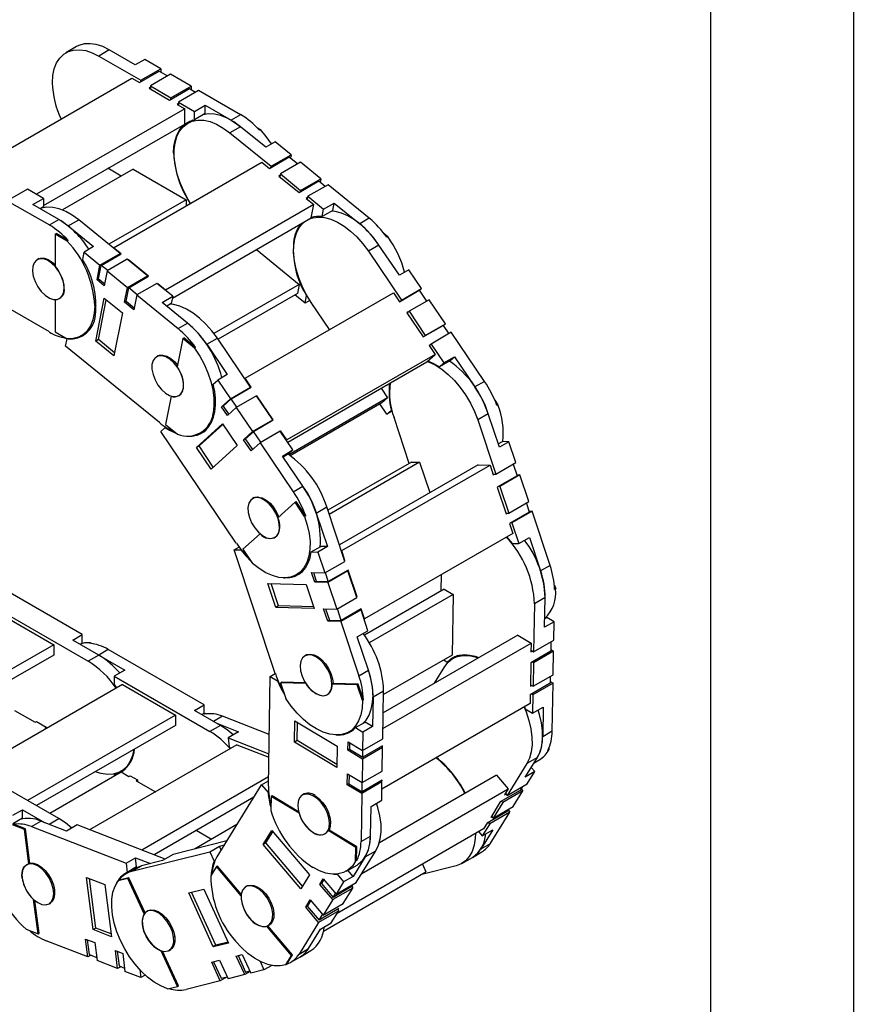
# Model space of a CAD drawing. Header units: inches. Extents: x 0 to 66, y 0 to 51.
# Tile 9 of 10: x 57.2 to 66, y 31.2 to 41.6. Entities that reach past the tile are written whole.
import ezdxf

# ---------------------------------------------------------------- set-up
doc = ezdxf.new("R2010")
doc.units = ezdxf.units.IN
doc.header["$LTSCALE"] = 6
doc.header["$MEASUREMENT"] = 0
doc.layers.add('TEXT', color=140, linetype='Continuous', lineweight=25)

msp = doc.modelspace()

# ---------------------------------------------------------------- linework, layer by layer
at = {"color": 7, "linetype": 'Continuous'}
msp.add_line((66.001, 51.001), (66.001, 0.001), dxfattribs=at)
for p, q in [((57.834, 41.288), (57.722, 41.223)), ((58.178, 41.253), (58.067, 41.189)), ((58.451, 41.096), (58.178, 41.253)), ((58.067, 41.189), (58.509, 40.934)), ((58.551, 41.154), (58.451, 41.096)), ((58.721, 41.056), (58.551, 41.154)), ((58.496, 40.909), (58.704, 41.03)), ((58.509, 40.934), (58.721, 41.056)), ((58.704, 41.03), (58.791, 40.98)), ((58.721, 41.056), (58.721, 41.02)), ((56.856, 40.056), (58.415, 40.956)), ((58.415, 40.956), (58.496, 40.909)), ((58.509, 40.918), (58.509, 40.934)), ((58.821, 40.998), (58.61, 40.876)), ((59.038, 40.873), (58.821, 40.998)), ((58.61, 40.86), (58.596, 40.852)), ((58.596, 40.852), (58.813, 40.726)), ((58.61, 40.876), (58.61, 40.844)), ((58.61, 40.876), (58.827, 40.75)), ((58.813, 40.726), (59.022, 40.847)), ((58.827, 40.75), (59.038, 40.873)), ((59.116, 40.828), (58.905, 40.705)), ((59.022, 40.847), (59.086, 40.81)), ((59.038, 40.873), (59.038, 40.837)), ((59.559, 40.572), (59.116, 40.828)), ((58.827, 40.734), (58.827, 40.75)), ((58.905, 40.705), (59.075, 40.607)), ((58.905, 40.705), (58.905, 40.673)), ((58.972, 40.635), (57.413, 39.735)), ((58.905, 40.689), (58.891, 40.681)), ((58.891, 40.681), (58.972, 40.635)), ((58.972, 40.474), (58.972, 40.635)), ((59.075, 40.607), (59.186, 40.672)), ((59.075, 40.519), (59.075, 40.607)), ((59.186, 40.583), (59.186, 40.672)), ((59.186, 40.672), (59.459, 40.514)), ((59.055, 40.514), (59.003, 40.484)), ((59.186, 40.583), (59.075, 40.519)), ((59.559, 40.572), (59.459, 40.514)), ((57.488, 39.617), (58.972, 40.474)), ((59.557, 40.446), (59.445, 40.382)), ((59.824, 40.229), (59.557, 40.446)), ((59.729, 40.439), (59.767, 40.416)), ((59.767, 40.416), (59.756, 40.41)), ((59.445, 40.382), (59.879, 40.029)), ((59.924, 40.287), (59.824, 40.229)), ((60.09, 40.151), (59.924, 40.287)), ((58.855, 40.172), (58.86, 40.175)), ((59.862, 40.007), (60.071, 40.128)), ((59.879, 40.029), (60.09, 40.151)), ((60.071, 40.128), (60.16, 40.055)), ((60.09, 40.151), (60.084, 40.117)), ((58.429, 40), (57.685, 39.571)), ((58.303, 39.927), (58.164, 40.008)), ((58.224, 39.171), (59.783, 40.071)), ((58.429, 40), (58.985, 39.678)), ((59.783, 40.071), (59.862, 40.007)), ((59.876, 40.015), (59.879, 40.029)), ((60.189, 40.071), (59.977, 39.949)), ((60.401, 39.898), (60.189, 40.071)), ((59.974, 39.935), (59.96, 39.927)), ((59.96, 39.927), (60.173, 39.754)), ((59.977, 39.949), (59.971, 39.918)), ((59.977, 39.949), (60.19, 39.776)), ((60.173, 39.754), (60.382, 39.875)), ((60.19, 39.776), (60.401, 39.898)), ((60.382, 39.875), (60.449, 39.82)), ((60.401, 39.898), (60.395, 39.864)), ((57.318, 39.789), (57.106, 39.667)), ((57.488, 39.691), (57.318, 39.789)), ((57.413, 39.735), (57.332, 39.781)), ((57.332, 39.781), (57.332, 39.781)), ((57.332, 39.781), (57.332, 39.781)), ((60.187, 39.762), (60.19, 39.776)), ((60.478, 39.836), (60.266, 39.714)), ((60.911, 39.483), (60.478, 39.836)), ((57.106, 39.667), (57.549, 39.412)), ((57.376, 39.627), (57.488, 39.691)), ((57.413, 39.735), (57.413, 39.735)), ((57.488, 39.691), (57.488, 39.603)), ((58.985, 39.678), (58.173, 39.21)), ((58.985, 39.678), (58.985, 39.611)), ((60.263, 39.7), (60.249, 39.692)), ((60.249, 39.692), (60.328, 39.627)), ((60.266, 39.714), (60.26, 39.683)), ((60.266, 39.714), (60.432, 39.579)), ((57.649, 39.47), (57.376, 39.627)), ((57.488, 39.603), (57.453, 39.583)), ((60.328, 39.627), (58.77, 38.728)), ((60.301, 39.486), (60.328, 39.627)), ((60.417, 39.501), (60.432, 39.579)), ((60.528, 39.565), (60.417, 39.501)), ((60.432, 39.579), (60.544, 39.643)), ((60.528, 39.565), (60.544, 39.643)), ((60.544, 39.643), (60.811, 39.425)), ((57.549, 39.412), (57.649, 39.47)), ((57.747, 39.402), (57.858, 39.466)), ((58.292, 39.113), (57.858, 39.466)), ((58.842, 38.644), (60.301, 39.486)), ((60.31, 39.493), (60.301, 39.488)), ((60.911, 39.483), (60.811, 39.425)), ((57.747, 39.402), (58.014, 39.184)), ((60.218, 39.434), (60.235, 39.448)), ((57.608, 39.317), (57.619, 39.323)), ((57.608, 39.317), (57.608, 38.978)), ((57.735, 39.243), (57.608, 39.317)), ((57.746, 39.25), (57.619, 39.323)), ((60.119, 39.259), (60.127, 39.263)), ((61.067, 39.323), (61.107, 39.29)), ((61.107, 39.29), (61.096, 39.284)), ((57.746, 39.25), (57.735, 39.243)), ((58.014, 39.184), (57.914, 39.126)), ((58.303, 39.107), (58.224, 39.171)), ((58.224, 39.169), (58.224, 39.171)), ((59.725, 39.154), (60.175, 38.787)), ((61.013, 39.201), (60.902, 39.137)), ((61.228, 38.883), (61.013, 39.201)), ((57.438, 39.058), (57.42, 39.047)), ((57.899, 39.048), (57.914, 39.126)), ((57.914, 39.126), (58.08, 38.991)), ((58.08, 38.991), (58.292, 39.113)), ((58.094, 38.986), (58.303, 39.107)), ((58.368, 39.051), (58.157, 38.929)), ((58.292, 39.113), (58.289, 39.099)), ((58.581, 38.878), (58.368, 39.051)), ((58.38, 39.045), (58.377, 39.044)), ((58.379, 39.042), (58.38, 39.045)), ((58.592, 38.872), (58.38, 39.045)), ((60.902, 39.137), (61.251, 38.621)), ((58.05, 38.835), (58.08, 38.991)), ((58.066, 38.845), (58.094, 38.986)), ((58.162, 38.932), (58.094, 38.986)), ((61.328, 38.941), (61.228, 38.883)), ((61.462, 38.743), (61.328, 38.941)), ((57.549, 38.287), (56.541, 38.868)), ((58.066, 38.845), (58.05, 38.835)), ((58.126, 38.773), (58.05, 38.835)), ((58.066, 38.845), (58.13, 38.793)), ((58.157, 38.929), (58.126, 38.773)), ((58.157, 38.929), (58.37, 38.756)), ((58.37, 38.756), (58.581, 38.878)), ((58.383, 38.751), (58.592, 38.872)), ((58.581, 38.878), (58.578, 38.864)), ((58.339, 38.6), (58.37, 38.756)), ((58.356, 38.61), (58.383, 38.751)), ((58.473, 38.679), (58.383, 38.751)), ((58.679, 38.798), (58.468, 38.676)), ((58.846, 38.663), (58.679, 38.798)), ((58.69, 38.792), (58.688, 38.791)), ((58.77, 38.728), (58.69, 38.792)), ((58.69, 38.789), (58.69, 38.792)), ((60.175, 38.787), (59.279, 38.27)), ((60.175, 38.787), (60.156, 38.691)), ((61.251, 38.621), (61.462, 38.743)), ((61.462, 38.743), (61.439, 38.723)), ((57.656, 38.638), (57.663, 38.642)), ((57.702, 38.71), (57.702, 38.71)), ((58.036, 38.19), (58.126, 38.643)), ((58.126, 38.643), (58.316, 38.487)), ((58.468, 38.676), (58.437, 38.52)), ((58.468, 38.676), (58.901, 38.323)), ((58.734, 38.598), (58.846, 38.663)), ((58.769, 38.725), (58.77, 38.728)), ((58.846, 38.663), (58.83, 38.585)), ((60.156, 38.691), (59.322, 38.21)), ((59.606, 37.8), (61.165, 38.699)), ((60.237, 38.589), (60.13, 38.676)), ((60.237, 38.589), (60.252, 38.667)), ((60.252, 38.667), (60.256, 38.669)), ((61.165, 38.699), (61.228, 38.605)), ((61.228, 38.605), (61.437, 38.726)), ((61.437, 38.726), (61.515, 38.611)), ((57.608, 38.627), (57.608, 38.288)), ((57.608, 38.627), (57.608, 38.627)), ((58.025, 38.561), (58.042, 38.571)), ((58.064, 38.206), (58.147, 38.625)), ((58.356, 38.61), (58.339, 38.6)), ((58.437, 38.52), (58.339, 38.6)), ((58.356, 38.61), (58.441, 38.54)), ((59.002, 38.381), (58.734, 38.598)), ((58.83, 38.585), (58.784, 38.558)), ((60.287, 38.618), (60.237, 38.589)), ((60.494, 38.312), (60.302, 38.596)), ((61.242, 38.613), (61.251, 38.621)), ((61.541, 38.626), (61.33, 38.504)), ((61.712, 38.373), (61.541, 38.626)), ((58.316, 38.487), (58.227, 38.035)), ((61.321, 38.497), (61.307, 38.489)), ((61.307, 38.489), (61.478, 38.235)), ((61.33, 38.504), (61.309, 38.486)), ((61.33, 38.504), (61.501, 38.251)), ((58.901, 38.323), (59.002, 38.381)), ((61.478, 38.235), (61.687, 38.356)), ((61.501, 38.251), (61.712, 38.373)), ((61.687, 38.356), (61.747, 38.267)), ((61.712, 38.373), (61.69, 38.353)), ((57.608, 38.288), (57.735, 38.214)), ((57.719, 38.137), (57.734, 38.215)), ((57.734, 38.215), (57.734, 38.215)), ((57.882, 38.246), (57.946, 38.283)), ((58.95, 38.219), (58.891, 37.921)), ((58.95, 38.219), (58.961, 38.225)), ((59.075, 38.117), (58.95, 38.219)), ((59.086, 38.123), (58.961, 38.225)), ((59.203, 38.157), (59.315, 38.221)), ((59.664, 37.705), (59.315, 38.221)), ((61.492, 38.243), (61.501, 38.251)), ((61.774, 38.283), (61.562, 38.16)), ((62.123, 37.767), (61.774, 38.283)), ((58.706, 37.334), (57.719, 38.137)), ((58.064, 38.206), (58.036, 38.19)), ((58.227, 38.035), (58.036, 38.19)), ((58.234, 38.068), (58.064, 38.206)), ((59.086, 38.123), (59.075, 38.117)), ((59.203, 38.157), (59.419, 37.839)), ((61.554, 38.153), (61.54, 38.145)), ((61.54, 38.145), (61.604, 38.051)), ((61.562, 38.16), (61.542, 38.142)), ((61.562, 38.16), (61.696, 37.963)), ((58.692, 38.037), (58.674, 38.026)), ((61.604, 38.051), (60.045, 37.151)), ((61.518, 37.973), (61.604, 38.051)), ((61.696, 37.963), (61.808, 38.027)), ((61.76, 37.984), (61.808, 38.027)), ((61.808, 38.027), (62.023, 37.709)), ((60.054, 37.128), (61.518, 37.973)), ((61.76, 37.984), (61.649, 37.92)), ((61.649, 37.92), (61.696, 37.963)), ((59.419, 37.839), (59.318, 37.781)), ((59.271, 37.738), (59.318, 37.781)), ((59.318, 37.781), (59.452, 37.583)), ((59.452, 37.583), (59.664, 37.705)), ((59.46, 37.585), (59.669, 37.705)), ((59.602, 37.796), (59.606, 37.8)), ((59.669, 37.705), (59.606, 37.8)), ((59.664, 37.705), (59.655, 37.697)), ((62.123, 37.767), (62.023, 37.709)), ((58.83, 37.612), (58.771, 37.314)), ((58.83, 37.612), (58.831, 37.612)), ((58.911, 37.617), (58.917, 37.621)), ((58.924, 37.627), (58.926, 37.628)), ((59.725, 37.614), (59.514, 37.492)), ((59.897, 37.361), (59.725, 37.614)), ((59.731, 37.615), (59.727, 37.612)), ((59.727, 37.611), (59.731, 37.615)), ((59.902, 37.361), (59.731, 37.615)), ((61.104, 37.595), (60.065, 36.995)), ((61.036, 37.695), (61.104, 37.595)), ((61.104, 37.595), (61.045, 37.542)), ((59.358, 37.498), (59.452, 37.583)), ((59.375, 37.508), (59.358, 37.498)), ((59.42, 37.407), (59.358, 37.498)), ((59.375, 37.508), (59.46, 37.585)), ((59.375, 37.508), (59.434, 37.42)), ((59.514, 37.492), (59.42, 37.407)), ((59.521, 37.496), (59.46, 37.585)), ((59.514, 37.492), (59.685, 37.239)), ((61.045, 37.542), (60.08, 36.985)), ((61.097, 37.421), (61.024, 37.53)), ((62.231, 37.569), (62.264, 37.52)), ((62.264, 37.52), (62.253, 37.514)), ((59.27, 37.433), (59.288, 37.444)), ((61.097, 37.421), (61.144, 37.464)), ((61.152, 37.453), (61.097, 37.421)), ((61.144, 37.464), (61.149, 37.467)), ((61.332, 36.905), (61.172, 37.386)), ((62.163, 37.426), (62.052, 37.362)), ((62.28, 37.074), (62.163, 37.426)), ((58.719, 37.24), (58.766, 37.282)), ((58.772, 37.285), (58.766, 37.282)), ((58.771, 37.314), (58.896, 37.212)), ((59.095, 37.072), (59.369, 37.319)), ((59.122, 37.088), (59.372, 37.314)), ((59.369, 37.319), (59.522, 37.092)), ((59.685, 37.239), (59.897, 37.361)), ((59.693, 37.241), (59.902, 37.361)), ((59.897, 37.361), (59.888, 37.353)), ((62.052, 37.362), (62.242, 36.79)), ((59.514, 36.065), (58.719, 37.24)), ((59.137, 37.225), (59.2, 37.262)), ((59.591, 37.154), (59.685, 37.239)), ((59.608, 37.164), (59.693, 37.241)), ((59.771, 37.126), (59.693, 37.241)), ((59.976, 37.244), (59.764, 37.122)), ((60.109, 37.046), (59.976, 37.244)), ((59.981, 37.245), (59.977, 37.242)), ((59.977, 37.242), (59.981, 37.245)), ((60.045, 37.151), (59.981, 37.245)), ((59.122, 37.088), (59.095, 37.072)), ((59.272, 36.866), (59.122, 37.088)), ((59.522, 37.092), (59.248, 36.845)), ((59.608, 37.164), (59.591, 37.154)), ((59.67, 37.037), (59.591, 37.154)), ((59.608, 37.164), (59.684, 37.05)), ((59.764, 37.122), (59.67, 37.037)), ((59.764, 37.122), (60.113, 36.606)), ((60.041, 37.147), (60.045, 37.151)), ((62.268, 37.109), (62.311, 37.134)), ((62.38, 37.132), (62.28, 37.074)), ((62.38, 37.132), (62.311, 37.134)), ((62.453, 36.913), (62.38, 37.132)), ((59.248, 36.845), (59.095, 37.072)), ((59.998, 36.982), (60.109, 37.046)), ((60.213, 36.664), (59.998, 36.982)), ((60.062, 37.004), (60.006, 36.971)), ((60.109, 37.046), (60.062, 37.004)), ((61.355, 36.918), (60.476, 36.411)), ((61.44, 36.916), (60.491, 36.368)), ((62.055, 36.89), (60.597, 36.049)), ((60.622, 35.987), (62.181, 36.887)), ((61.355, 36.918), (61.44, 36.916)), ((61.44, 36.916), (61.547, 36.597)), ((62.055, 36.89), (62.181, 36.887)), ((62.181, 36.887), (62.215, 36.783)), ((62.242, 36.79), (62.453, 36.913)), ((62.426, 36.897), (62.467, 36.774)), ((62.212, 36.791), (62.242, 36.79)), ((62.215, 36.783), (62.229, 36.791)), ((62.467, 36.774), (62.258, 36.653)), ((62.496, 36.783), (62.285, 36.661)), ((62.464, 36.784), (62.496, 36.783)), ((62.59, 36.503), (62.496, 36.783)), ((60.113, 36.606), (60.213, 36.664)), ((62.285, 36.661), (62.272, 36.661)), ((62.285, 36.661), (62.378, 36.381)), ((62.258, 36.653), (62.352, 36.373)), ((59.702, 36.544), (59.684, 36.534)), ((59.742, 36.552), (59.73, 36.545)), ((60.131, 36.496), (59.951, 36.333)), ((60.131, 36.496), (60.142, 36.502)), ((60.232, 36.347), (60.131, 36.496)), ((60.243, 36.353), (60.142, 36.502)), ((62.378, 36.381), (62.59, 36.503)), ((62.563, 36.487), (62.594, 36.393)), ((60.243, 36.353), (60.232, 36.347)), ((60.353, 36.381), (60.465, 36.446)), ((60.353, 36.381), (60.471, 36.029)), ((60.655, 35.874), (60.465, 36.446)), ((62.349, 36.382), (62.378, 36.381)), ((62.352, 36.373), (62.366, 36.381)), ((62.594, 36.393), (62.385, 36.272)), ((62.623, 36.402), (62.412, 36.28)), ((62.591, 36.403), (62.623, 36.402)), ((62.813, 35.831), (62.623, 36.402)), ((62.385, 36.272), (62.42, 36.168)), ((62.412, 36.28), (62.399, 36.281)), ((62.412, 36.28), (62.485, 36.061)), ((59.763, 36.164), (59.583, 36.001)), ((59.763, 36.164), (59.764, 36.164)), ((62.42, 36.168), (60.861, 35.268)), ((59.92, 36.125), (59.927, 36.129)), ((62.415, 36.063), (62.485, 36.061)), ((62.485, 36.061), (62.596, 36.125)), ((62.596, 36.125), (62.713, 35.773)), ((59.491, 35.996), (59.542, 36.025)), ((59.924, 34.695), (59.491, 35.996)), ((59.491, 35.996), (59.56, 35.994)), ((59.564, 35.996), (59.56, 35.994)), ((59.583, 36.001), (59.684, 35.852)), ((60.301, 35.973), (60.401, 36.031)), ((60.301, 35.973), (60.37, 35.971)), ((60.471, 36.029), (60.37, 35.971)), ((60.37, 35.971), (60.443, 35.752)), ((60.471, 36.029), (60.401, 36.031)), ((60.617, 35.987), (60.622, 35.987)), ((60.656, 35.883), (60.622, 35.987)), ((60.443, 35.752), (60.655, 35.874)), ((60.652, 35.883), (60.656, 35.883)), ((60.653, 35.881), (60.656, 35.883)), ((60.147, 35.733), (60.21, 35.769)), ((60.186, 35.762), (60.222, 35.782)), ((60.305, 35.756), (60.443, 35.752)), ((60.339, 35.655), (60.305, 35.756)), ((60.325, 35.756), (60.355, 35.665)), ((60.481, 35.662), (60.45, 35.756)), ((60.688, 35.774), (60.477, 35.652)), ((60.69, 35.782), (60.481, 35.662)), ((60.676, 35.774), (60.688, 35.774)), ((60.782, 35.493), (60.688, 35.774)), ((60.783, 35.502), (60.69, 35.782)), ((61.667, 35.563), (61.67, 35.735)), ((62.813, 35.831), (62.713, 35.773)), ((57.894, 35.104), (56.886, 35.685)), ((59.845, 35.641), (60.248, 35.629)), ((59.929, 35.389), (59.845, 35.641)), ((59.957, 35.405), (59.879, 35.64)), ((60.009, 35.701), (60.025, 35.7)), ((60.026, 35.7), (60.025, 35.7)), ((60.248, 35.629), (60.331, 35.378)), ((60.355, 35.665), (60.339, 35.655)), ((60.477, 35.652), (60.339, 35.655)), ((60.355, 35.665), (60.481, 35.662)), ((60.477, 35.652), (60.57, 35.371)), ((62.858, 35.625), (62.872, 35.584)), ((61.698, 35.581), (60.86, 35.097)), ((61.793, 35.525), (60.912, 35.016)), ((61.698, 35.581), (61.793, 35.525)), ((61.793, 35.525), (61.782, 34.888)), ((62.872, 35.584), (62.861, 35.577)), ((60.57, 35.371), (60.782, 35.493)), ((60.779, 35.502), (60.783, 35.502)), ((60.78, 35.5), (60.783, 35.502)), ((62.649, 35.429), (62.64, 34.923)), ((62.76, 35.493), (62.649, 35.429)), ((62.755, 35.181), (62.76, 35.493)), ((56.948, 35.406), (57.955, 34.824)), ((57.037, 35.319), (57.594, 34.997)), ((59.957, 35.405), (59.929, 35.389)), ((60.331, 35.378), (59.929, 35.389)), ((60.326, 35.395), (59.957, 35.405)), ((60.432, 35.375), (60.57, 35.371)), ((60.475, 35.246), (60.432, 35.375)), ((60.452, 35.375), (60.492, 35.255)), ((60.617, 35.252), (60.577, 35.375)), ((60.825, 35.364), (60.613, 35.242)), ((60.826, 35.373), (60.617, 35.252)), ((60.812, 35.364), (60.825, 35.364)), ((60.898, 35.145), (60.825, 35.364)), ((60.861, 35.268), (60.826, 35.373)), ((60.492, 35.255), (60.475, 35.246)), ((60.613, 35.242), (60.475, 35.246)), ((60.492, 35.255), (60.617, 35.252)), ((60.613, 35.242), (60.803, 34.671)), ((60.857, 35.268), (60.861, 35.268)), ((62.855, 35.239), (62.755, 35.181)), ((62.757, 35.272), (62.778, 35.285)), ((62.855, 35.239), (62.778, 35.285)), ((62.852, 35.045), (62.855, 35.239)), ((60.786, 35.081), (60.898, 35.145)), ((57.794, 35.046), (57.894, 35.104)), ((58.067, 34.888), (57.794, 35.046)), ((57.894, 35.015), (57.871, 35.001)), ((57.894, 35.015), (57.894, 35.104)), ((57.97, 35.012), (57.981, 35.018)), ((57.981, 35.018), (57.997, 35.009)), ((60.904, 34.728), (60.786, 35.081)), ((61.055, 34.115), (62.614, 35.015)), ((62.475, 35.099), (61.058, 34.281)), ((62.475, 35.099), (62.614, 35.015)), ((62.614, 35.015), (62.612, 34.923)), ((62.64, 34.923), (62.852, 35.045)), ((62.821, 35.027), (62.819, 34.929)), ((57.594, 34.997), (56.037, 34.099)), ((57.594, 34.997), (57.594, 34.888)), ((58.167, 34.946), (58.067, 34.888)), ((59.175, 34.364), (58.167, 34.946)), ((62.819, 34.929), (62.61, 34.808)), ((62.612, 34.923), (62.626, 34.931)), ((62.613, 34.939), (62.64, 34.923)), ((62.85, 34.93), (62.638, 34.808)), ((62.82, 34.948), (62.85, 34.93)), ((62.845, 34.682), (62.85, 34.93)), ((57.594, 34.888), (56.132, 34.045)), ((58.067, 34.888), (57.955, 34.824)), ((58.067, 34.888), (58.34, 34.731)), ((60.252, 34.891), (60.234, 34.881)), ((60.367, 34.874), (60.356, 34.867)), ((61.782, 34.888), (61.062, 34.472)), ((61.694, 34.838), (61.732, 34.815)), ((61.732, 34.815), (61.76, 34.832)), ((61.844, 34.884), (61.792, 34.854)), ((62.61, 34.808), (62.606, 34.56)), ((62.638, 34.808), (62.624, 34.816)), ((62.638, 34.808), (62.634, 34.56)), ((58.34, 34.731), (58.228, 34.666)), ((59.871, 34.663), (59.924, 34.694)), ((60.803, 34.671), (60.904, 34.728)), ((61.596, 34.592), (61.705, 34.768)), ((58.228, 34.666), (58.228, 34.578)), ((58.228, 34.666), (59.236, 34.085)), ((59.851, 33.512), (59.871, 34.663)), ((59.871, 34.663), (59.948, 34.617)), ((59.952, 34.62), (59.948, 34.617)), ((59.991, 34.604), (59.98, 34.598)), ((59.98, 34.598), (60.035, 34.433)), ((60.245, 34.59), (59.98, 34.598)), ((60.241, 34.597), (59.991, 34.604)), ((60.245, 34.59), (60.245, 34.59)), ((62.813, 34.592), (62.604, 34.471)), ((62.844, 34.593), (62.632, 34.471)), ((62.634, 34.56), (62.845, 34.682)), ((62.815, 34.664), (62.813, 34.592)), ((62.814, 34.611), (62.844, 34.593)), ((62.835, 34.087), (62.844, 34.593)), ((58.317, 34.58), (56.761, 33.681)), ((58.228, 34.578), (58.253, 34.543)), ((58.317, 34.58), (58.874, 34.258)), ((60.531, 34.589), (60.52, 34.583)), ((60.785, 34.575), (60.52, 34.583)), ((60.796, 34.582), (60.531, 34.589)), ((60.785, 34.575), (60.796, 34.582)), ((60.839, 34.411), (60.785, 34.575)), ((60.851, 34.417), (60.796, 34.582)), ((60.951, 34.448), (61.062, 34.513)), ((61.053, 34.007), (61.062, 34.513)), ((62.606, 34.576), (62.634, 34.56)), ((62.606, 34.56), (62.62, 34.568)), ((60.424, 34.46), (60.425, 34.461)), ((60.471, 34.472), (60.477, 34.476)), ((60.851, 34.417), (60.839, 34.411)), ((60.951, 34.448), (60.945, 34.136)), ((62.604, 34.471), (62.603, 34.379)), ((62.632, 34.471), (62.618, 34.479)), ((62.632, 34.471), (62.629, 34.277)), ((57.182, 34.306), (57.399, 34.181)), ((59.075, 34.306), (59.175, 34.364)), ((59.347, 34.149), (59.075, 34.306)), ((59.175, 34.276), (59.175, 34.364)), ((62.603, 34.379), (61.044, 33.479)), ((62.543, 34.344), (62.552, 34.323)), ((62.552, 34.323), (62.629, 34.277)), ((62.629, 34.277), (62.74, 34.341)), ((62.74, 34.341), (62.735, 34.029)), ((58.874, 34.258), (57.318, 33.36)), ((57.399, 34.181), (57.413, 34.189)), ((57.413, 34.189), (57.513, 34.131)), ((57.413, 34.189), (57.413, 34.189)), ((58.874, 34.258), (58.874, 34.149)), ((59.175, 34.276), (59.151, 34.262)), ((59.192, 34.275), (59.162, 34.268)), ((59.181, 34.269), (59.192, 34.275)), ((59.192, 34.275), (59.202, 34.272)), ((59.369, 34.245), (59.275, 34.191)), ((59.86, 34.054), (59.369, 34.245)), ((60.126, 33.973), (60.13, 34.196)), ((60.13, 34.196), (60.575, 33.929)), ((60.154, 33.989), (60.157, 34.18)), ((60.768, 34.125), (60.869, 34.183)), ((60.945, 34.136), (60.869, 34.183)), ((58.874, 34.149), (57.413, 33.305)), ((57.513, 34.131), (57.499, 34.123)), ((57.499, 34.123), (57.513, 34.115)), ((57.513, 34.131), (57.513, 34.115)), ((59.347, 34.149), (59.236, 34.085)), ((59.308, 34.172), (59.538, 34.082)), ((59.538, 34.082), (59.427, 34.018)), ((60.697, 34.08), (60.76, 34.116)), ((60.768, 34.125), (60.845, 34.079)), ((60.845, 34.079), (60.842, 33.884)), ((60.945, 34.136), (60.845, 34.079)), ((62.835, 34.087), (62.735, 34.029)), ((59.427, 34.018), (59.439, 33.923)), ((59.427, 34.018), (59.857, 33.851)), ((60.154, 33.989), (60.126, 33.973)), ((60.571, 33.706), (60.126, 33.973)), ((60.572, 33.738), (60.154, 33.989)), ((60.687, 33.887), (60.689, 33.976)), ((60.689, 33.976), (60.842, 33.884)), ((60.842, 33.884), (61.053, 34.007)), ((59.52, 33.946), (57.97, 33.052)), ((59.439, 33.923), (59.453, 33.908)), ((59.52, 33.946), (59.856, 33.815)), ((60.575, 33.929), (60.571, 33.706)), ((60.704, 33.897), (60.687, 33.887)), ((60.84, 33.795), (60.687, 33.887)), ((60.705, 33.967), (60.704, 33.897)), ((60.704, 33.897), (60.843, 33.813)), ((61.052, 33.918), (60.84, 33.795)), ((61.052, 33.934), (60.843, 33.813)), ((60.843, 33.813), (60.844, 33.886)), ((61.038, 33.926), (61.052, 33.918)), ((61.047, 33.669), (61.052, 33.918)), ((61.052, 33.918), (61.052, 33.934)), ((62.8, 33.893), (62.789, 33.887)), ((62.801, 33.911), (62.8, 33.893)), ((60.84, 33.795), (60.836, 33.547)), ((62.552, 33.605), (62.679, 33.811)), ((62.679, 33.811), (62.568, 33.747)), ((62.644, 33.755), (62.704, 33.789)), ((57.649, 33.169), (56.642, 33.75)), ((57.552, 33.225), (58.303, 33.659)), ((58.3, 33.665), (58.352, 33.695)), ((58.303, 33.659), (58.384, 33.612)), ((60.836, 33.547), (61.047, 33.669)), ((62.568, 33.747), (62.362, 33.413)), ((62.652, 33.663), (62.552, 33.605)), ((62.573, 33.535), (62.652, 33.663)), ((62.652, 33.663), (62.615, 33.707)), ((58.252, 33.644), (58.228, 33.63)), ((58.228, 33.63), (58.228, 33.615)), ((58.384, 33.612), (58.398, 33.62)), ((58.398, 33.62), (58.476, 33.575)), ((58.398, 33.62), (58.398, 33.62)), ((58.476, 33.575), (58.462, 33.567)), ((58.462, 33.567), (58.663, 33.451)), ((58.476, 33.575), (58.476, 33.559)), ((59.853, 33.608), (58.519, 32.838)), ((59.78, 33.524), (59.852, 33.566)), ((60.681, 33.525), (60.683, 33.639)), ((60.683, 33.639), (60.836, 33.547)), ((60.699, 33.629), (60.698, 33.534)), ((61.045, 33.555), (60.834, 33.433)), ((61.046, 33.571), (60.837, 33.451)), ((62.25, 33.626), (61.018, 32.915)), ((61.032, 33.563), (61.045, 33.555)), ((61.042, 33.361), (61.045, 33.555)), ((61.045, 33.555), (61.046, 33.571)), ((62.25, 33.626), (62.373, 33.48)), ((59.311, 32.765), (59.78, 33.524)), ((59.78, 33.524), (59.848, 33.444)), ((60.698, 33.534), (60.681, 33.525)), ((60.834, 33.433), (60.681, 33.525)), ((60.698, 33.534), (60.837, 33.451)), ((60.833, 32.592), (62.373, 33.48)), ((60.837, 33.451), (60.838, 33.549)), ((62.497, 33.465), (62.289, 33.344)), ((62.526, 33.46), (62.315, 33.338)), ((62.373, 33.48), (62.335, 33.42)), ((62.362, 33.413), (62.573, 33.535)), ((62.425, 33.296), (62.526, 33.46)), ((62.523, 33.506), (62.497, 33.465)), ((62.508, 33.482), (62.526, 33.46)), ((59.699, 33.393), (58.649, 32.787)), ((59.853, 33.447), (59.848, 33.444)), ((59.88, 33.401), (59.878, 33.255)), ((59.891, 33.407), (59.88, 33.401)), ((60.173, 33.224), (59.88, 33.401)), ((60.169, 33.24), (59.891, 33.407)), ((60.227, 33.428), (60.209, 33.417)), ((60.834, 33.433), (60.825, 32.927)), ((60.931, 33.296), (61.042, 33.361)), ((62.315, 33.338), (62.303, 33.352)), ((62.335, 33.42), (62.349, 33.428)), ((62.344, 33.434), (62.362, 33.413)), ((57.165, 33.204), (57.265, 33.262)), ((57.265, 33.173), (57.265, 33.262)), ((57.265, 33.262), (57.498, 33.127)), ((60.416, 33.345), (60.405, 33.339)), ((60.925, 32.985), (60.931, 33.296)), ((62.289, 33.344), (62.188, 33.181)), ((62.315, 33.338), (62.214, 33.174)), ((62.214, 33.174), (62.425, 33.296)), ((62.376, 33.267), (62.36, 33.242)), ((62.371, 33.259), (62.389, 33.237)), ((57.265, 33.173), (57.165, 33.115)), ((57.359, 33.084), (57.459, 33.142)), ((57.729, 33.038), (57.459, 33.142)), ((57.546, 33.109), (57.649, 33.169)), ((60.173, 33.224), (60.174, 33.225)), ((62.36, 33.242), (62.151, 33.122)), ((62.389, 33.237), (62.178, 33.115)), ((62.183, 32.904), (62.389, 33.237)), ((62.188, 33.181), (62.201, 33.189)), ((62.196, 33.195), (62.214, 33.174)), ((57.286, 33.053), (57.16, 33.102)), ((57.297, 33.06), (57.171, 33.109)), ((57.297, 33.06), (57.286, 33.053)), ((57.333, 32.692), (57.286, 33.053)), ((57.344, 32.698), (57.297, 33.06)), ((57.359, 33.084), (58.354, 32.698)), ((57.84, 33.102), (57.729, 33.038)), ((58.765, 32.742), (57.84, 33.102)), ((59.521, 33.106), (59.075, 32.848)), ((59.236, 32.96), (59.092, 33.043)), ((59.797, 32.897), (59.888, 33.044)), ((59.888, 33.044), (60.282, 32.577)), ((60.489, 33.048), (60.478, 33.042)), ((60.771, 32.866), (60.478, 33.042)), ((60.782, 32.872), (60.489, 33.048)), ((62.114, 33.061), (60.574, 32.172)), ((62.21, 33.052), (62.083, 32.846)), ((62.178, 33.115), (62.098, 32.987)), ((62.098, 32.987), (62.21, 33.052)), ((62.151, 33.122), (62.114, 33.061)), ((62.178, 33.115), (62.165, 33.13)), ((59.415, 32.934), (58.851, 32.792)), ((59.252, 32.951), (59.236, 32.96)), ((59.825, 32.913), (59.899, 33.031)), ((60.323, 33.021), (60.324, 33.022)), ((60.445, 33.008), (60.452, 33.012)), ((60.825, 32.927), (60.925, 32.985)), ((62.062, 33.031), (62.098, 32.987)), ((59.236, 32.82), (59.336, 32.878)), ((59.336, 32.878), (59.388, 32.891)), ((59.355, 32.837), (59.336, 32.878)), ((59.825, 32.913), (59.797, 32.897)), ((60.192, 32.43), (59.797, 32.897)), ((60.209, 32.458), (59.825, 32.913)), ((60.768, 32.72), (60.771, 32.866)), ((60.771, 32.866), (60.782, 32.872)), ((60.775, 32.497), (60.981, 32.83)), ((60.779, 32.726), (60.782, 32.872)), ((60.869, 32.766), (60.981, 32.83)), ((62.183, 32.904), (62.083, 32.846)), ((58.354, 32.698), (58.454, 32.756)), ((58.417, 32.614), (59.236, 32.82)), ((58.466, 32.661), (58.454, 32.756)), ((58.454, 32.756), (58.61, 32.695)), ((58.739, 32.727), (58.518, 32.672)), ((58.851, 32.792), (58.739, 32.727)), ((59.236, 32.82), (59.281, 32.722)), ((59.291, 32.727), (59.281, 32.722)), ((60.869, 32.766), (60.742, 32.561)), ((60.779, 32.726), (60.768, 32.72)), ((61.885, 32.696), (61.996, 32.76)), ((61.996, 32.76), (62.096, 32.818)), ((57.315, 32.686), (57.308, 32.682)), ((57.333, 32.692), (57.344, 32.698)), ((58.354, 32.698), (58.366, 32.603)), ((58.457, 32.647), (58.357, 32.589)), ((58.466, 32.661), (58.366, 32.603)), ((58.417, 32.614), (58.518, 32.672)), ((59.304, 32.663), (59.245, 32.566)), ((59.315, 32.669), (59.304, 32.663)), ((59.564, 32.355), (59.304, 32.663)), ((59.566, 32.372), (59.315, 32.669)), ((60.671, 32.616), (60.783, 32.68)), ((60.742, 32.561), (60.688, 32.625)), ((61.824, 32.672), (61.465, 32.581)), ((61.471, 32.69), (61.508, 32.607)), ((57.261, 32.542), (57.262, 32.542)), ((58.009, 32.001), (57.938, 32.55)), ((57.938, 32.55), (58.13, 32.476)), ((58.037, 32.017), (57.969, 32.538)), ((58.374, 32.54), (58.27, 32.514)), ((58.27, 32.514), (58.281, 32.52)), ((58.385, 32.546), (58.281, 32.52)), ((58.385, 32.546), (58.374, 32.54)), ((58.545, 32.166), (58.374, 32.54)), ((58.554, 32.177), (58.385, 32.546)), ((60.282, 32.577), (60.192, 32.43)), ((60.391, 32.477), (60.428, 32.535)), ((60.434, 32.528), (60.408, 32.486)), ((60.428, 32.535), (60.563, 32.375)), ((60.43, 31.985), (61.508, 32.607)), ((60.534, 32.584), (60.574, 32.583)), ((60.574, 32.583), (60.578, 32.586)), ((60.574, 32.583), (60.642, 32.503)), ((60.742, 32.561), (60.642, 32.503)), ((61.464, 32.582), (61.465, 32.581)), ((58.13, 32.476), (58.202, 31.926)), ((59.013, 32.388), (59.171, 32.427)), ((59.171, 32.427), (59.431, 31.86)), ((59.631, 32.463), (59.613, 32.453)), ((60.408, 32.486), (60.391, 32.477)), ((60.527, 32.316), (60.391, 32.477)), ((60.408, 32.486), (60.531, 32.34)), ((60.738, 32.438), (60.527, 32.316)), ((60.74, 32.461), (60.531, 32.34)), ((60.642, 32.503), (60.563, 32.375)), ((60.563, 32.375), (60.775, 32.497)), ((60.637, 32.275), (60.738, 32.438)), ((60.726, 32.453), (60.738, 32.438)), ((60.731, 32.447), (60.74, 32.461)), ((57.43, 31.955), (57.382, 32.317)), ((57.383, 32.317), (57.382, 32.317)), ((57.605, 32.388), (57.594, 32.381)), ((59.272, 31.82), (59.013, 32.388)), ((59.3, 31.836), (59.044, 32.396)), ((59.564, 32.355), (59.564, 32.355)), ((60.244, 32.238), (60.29, 32.313)), ((60.29, 32.313), (60.426, 32.153)), ((60.527, 32.316), (60.426, 32.153)), ((60.531, 32.34), (60.557, 32.382)), ((57.441, 31.962), (57.396, 32.306)), ((57.545, 32.273), (57.563, 32.283)), ((59.878, 32.289), (59.866, 32.282)), ((60.26, 32.247), (60.244, 32.238)), ((60.379, 32.077), (60.244, 32.238)), ((60.296, 32.306), (60.26, 32.247)), ((60.26, 32.247), (60.384, 32.101)), ((60.592, 32.222), (60.384, 32.101)), ((60.426, 32.153), (60.637, 32.275)), ((60.578, 32.214), (60.591, 32.199)), ((60.584, 32.208), (60.592, 32.222)), ((58.545, 32.166), (58.546, 32.167)), ((58.59, 32.201), (58.572, 32.191)), ((59.653, 32.122), (59.653, 32.122)), ((60.591, 32.199), (60.379, 32.077)), ((60.384, 32.101), (60.42, 32.16)), ((60.512, 32.071), (60.591, 32.199)), ((57.304, 32.004), (57.43, 31.955)), ((58.037, 32.017), (58.009, 32.001)), ((58.202, 31.926), (58.009, 32.001)), ((58.198, 31.955), (58.037, 32.017)), ((59.835, 32.037), (59.833, 32.036)), ((60.093, 31.729), (59.833, 32.036)), ((60.104, 31.735), (59.845, 32.041)), ((59.849, 32.043), (59.867, 32.054)), ((60.379, 32.077), (60.173, 31.744)), ((60.273, 31.801), (60.4, 32.007)), ((60.4, 32.007), (60.512, 32.071)), ((57.43, 31.955), (57.441, 31.962)), ((57.928, 31.902), (58.027, 31.864)), ((57.953, 31.714), (57.928, 31.902)), ((58.554, 31.952), (58.555, 31.952)), ((58.867, 31.929), (58.855, 31.922)), ((57.953, 31.714), (57.516, 31.883)), ((57.947, 31.895), (57.968, 31.74)), ((58.027, 31.864), (58.052, 31.675)), ((59.431, 31.86), (59.272, 31.82)), ((59.3, 31.836), (59.272, 31.82)), ((59.427, 31.868), (59.3, 31.836)), ((60.173, 31.744), (60.273, 31.801)), ((57.987, 31.733), (57.953, 31.714)), ((57.968, 31.74), (58.048, 31.709)), ((58.242, 31.781), (58.319, 31.751)), ((58.266, 31.592), (58.242, 31.781)), ((58.261, 31.773), (58.281, 31.619)), ((58.319, 31.751), (58.343, 31.562)), ((58.894, 31.404), (58.723, 31.778)), ((58.723, 31.778), (58.723, 31.778)), ((58.905, 31.411), (58.739, 31.774)), ((58.808, 31.782), (58.826, 31.792)), ((59.514, 31.722), (59.577, 31.738)), ((59.603, 31.527), (59.514, 31.722)), ((59.533, 31.727), (59.612, 31.554)), ((59.577, 31.738), (59.666, 31.543)), ((60.033, 31.632), (60.093, 31.729)), ((60.044, 31.639), (60.104, 31.735)), ((60.086, 31.658), (60.187, 31.716)), ((60.093, 31.729), (60.104, 31.735)), ((60.187, 31.716), (60.298, 31.78)), ((58.266, 31.592), (58.052, 31.675)), ((58.3, 31.611), (58.266, 31.592)), ((58.281, 31.619), (58.339, 31.596)), ((59.256, 31.657), (59.337, 31.678)), ((59.345, 31.462), (59.256, 31.657)), ((59.275, 31.662), (59.354, 31.49)), ((59.337, 31.678), (59.427, 31.483)), ((59.763, 31.668), (59.804, 31.578)), ((59.886, 31.625), (59.804, 31.578)), ((60.044, 31.639), (60.033, 31.632)), ((58.511, 31.497), (58.343, 31.562)), ((58.5, 31.578), (58.511, 31.497)), ((58.556, 31.523), (58.511, 31.497)), ((59.417, 31.504), (59.345, 31.462)), ((59.354, 31.49), (59.416, 31.505)), ((59.603, 31.527), (59.427, 31.483)), ((59.659, 31.559), (59.603, 31.527)), ((59.612, 31.554), (59.656, 31.566)), ((59.804, 31.578), (59.666, 31.543)), ((58.79, 31.378), (58.894, 31.404)), ((58.894, 31.404), (58.905, 31.411)), ((59.345, 31.462), (58.986, 31.372))]:
    msp.add_line(p, q)
at = {"flags": 128}
for points in [[(57.58, 40.908), (57.585, 40.985), (57.599, 41.055), (57.624, 41.116), (57.657, 41.167), (57.699, 41.208), (57.748, 41.236), (57.803, 41.252), (57.864, 41.255), (57.93, 41.246), (57.998, 41.223), (58.067, 41.189)], [(58.178, 41.253), (58.109, 41.288), (58.041, 41.31), (57.976, 41.319), (57.915, 41.316), (57.859, 41.3), (57.834, 41.288)], [(58.855, 40.172), (58.858, 40.239), (58.87, 40.302), (58.888, 40.358), (58.913, 40.407), (58.945, 40.448), (58.983, 40.481), (59.026, 40.504), (59.075, 40.519)], [(58.87, 40.276), (58.889, 40.342), (58.917, 40.399), (58.954, 40.446), (58.999, 40.481), (59.051, 40.505), (59.109, 40.516), (59.172, 40.513), (59.238, 40.499), (59.307, 40.471), (59.376, 40.432), (59.445, 40.382)], [(59.557, 40.446), (59.488, 40.497), (59.418, 40.536), (59.349, 40.563), (59.283, 40.578), (59.22, 40.58), (59.162, 40.569), (59.162, 40.569)], [(59.459, 40.514), (59.528, 40.468), (59.557, 40.446)], [(59.885, 40.264), (59.829, 40.342), (59.767, 40.416)], [(59.033, 39.639), (59.007, 39.681), (58.961, 39.768), (58.923, 39.857), (58.893, 39.947), (58.873, 40.035), (58.862, 40.121), (58.861, 40.201), (58.87, 40.276)], [(57.858, 39.466), (57.789, 39.516), (57.72, 39.555), (57.651, 39.583), (57.585, 39.597), (57.522, 39.599), (57.464, 39.589), (57.464, 39.589)], [(57.649, 39.47), (57.678, 39.452), (57.747, 39.402)], [(60.281, 39.475), (60.318, 39.487), (60.377, 39.495), (60.441, 39.49), (60.508, 39.473), (60.577, 39.443), (60.646, 39.401), (60.715, 39.348), (60.781, 39.286), (60.844, 39.215), (60.902, 39.137)], [(61.013, 39.201), (60.955, 39.279), (60.893, 39.35), (60.826, 39.413), (60.758, 39.465), (60.688, 39.507), (60.619, 39.537), (60.552, 39.555), (60.518, 39.559)], [(60.302, 38.596), (60.251, 38.679), (60.206, 38.767), (60.17, 38.856), (60.142, 38.946), (60.124, 39.034), (60.115, 39.118), (60.117, 39.198), (60.128, 39.27), (60.149, 39.335), (60.179, 39.39), (60.218, 39.434)], [(57.702, 38.71), (57.705, 38.758), (57.696, 38.812), (57.677, 38.868), (57.649, 38.923), (57.613, 38.972), (57.571, 39.012), (57.528, 39.041), (57.485, 39.056), (57.446, 39.057), (57.413, 39.043), (57.389, 39.015), (57.374, 38.976)], [(57.424, 39.05), (57.427, 39.051), (57.459, 39.064), (57.496, 39.063), (57.537, 39.049), (57.579, 39.022), (57.608, 38.996)], [(57.374, 38.976), (57.371, 38.927), (57.379, 38.873), (57.399, 38.817), (57.427, 38.762), (57.463, 38.713), (57.504, 38.673), (57.548, 38.644), (57.591, 38.629), (57.63, 38.629), (57.663, 38.643), (57.687, 38.67), (57.702, 38.71)], [(58.025, 38.561), (58.02, 38.483), (58.005, 38.413), (57.98, 38.351), (57.946, 38.3), (57.904, 38.26), (57.854, 38.232), (57.797, 38.217), (57.735, 38.214)], [(59.315, 38.221), (59.257, 38.299), (59.194, 38.37), (59.128, 38.432), (59.06, 38.485), (58.99, 38.527), (58.921, 38.557), (58.854, 38.574), (58.82, 38.579)], [(59.075, 38.117), (59.129, 38.034), (59.176, 37.947), (59.215, 37.857), (59.246, 37.766), (59.267, 37.677), (59.278, 37.59), (59.279, 37.509), (59.27, 37.433)], [(58.661, 38.016), (58.639, 37.986), (58.627, 37.944), (58.627, 37.894), (58.638, 37.839), (58.659, 37.783), (58.69, 37.729), (58.727, 37.682), (58.769, 37.644), (58.813, 37.619), (58.855, 37.607), (58.893, 37.61), (58.924, 37.627)], [(58.924, 37.627), (58.946, 37.658), (58.958, 37.7), (58.958, 37.75), (58.947, 37.805), (58.926, 37.861), (58.895, 37.915), (58.858, 37.962), (58.816, 37.999), (58.772, 38.025), (58.73, 38.037), (58.692, 38.034), (58.661, 38.016)], [(58.679, 38.029), (58.707, 38.042), (58.743, 38.043), (58.784, 38.032), (58.825, 38.007), (58.866, 37.972), (58.895, 37.938)], [(61.523, 37.978), (61.535, 37.974), (61.604, 37.941), (61.673, 37.896), (61.742, 37.841), (61.807, 37.777), (61.869, 37.704), (61.925, 37.624), (61.975, 37.539), (62.017, 37.451), (62.052, 37.362)], [(61.529, 37.983), (61.588, 37.956), (61.649, 37.92)], [(59.192, 37.254), (59.226, 37.292), (59.254, 37.338), (59.275, 37.391), (59.289, 37.451), (59.296, 37.517), (59.295, 37.588), (59.287, 37.662), (59.271, 37.738)], [(59.73, 36.545), (59.694, 36.539), (59.665, 36.518), (59.645, 36.485), (59.636, 36.441), (59.638, 36.389), (59.651, 36.334), (59.675, 36.278), (59.707, 36.225), (59.746, 36.18), (59.789, 36.145), (59.832, 36.122), (59.874, 36.114)], [(59.688, 36.536), (59.711, 36.548), (59.747, 36.551), (59.787, 36.542), (59.829, 36.519), (59.869, 36.485), (59.907, 36.442), (59.938, 36.393), (59.962, 36.339)], [(59.874, 36.114), (59.911, 36.12), (59.94, 36.141), (59.96, 36.174), (59.969, 36.218), (59.966, 36.27), (59.953, 36.325), (59.929, 36.381), (59.897, 36.434), (59.858, 36.479), (59.815, 36.514), (59.772, 36.537), (59.73, 36.545)], [(60.232, 36.347), (60.26, 36.256), (60.279, 36.167), (60.289, 36.082), (60.288, 36.001), (60.277, 35.927), (60.256, 35.862), (60.225, 35.806), (60.186, 35.762)], [(62.356, 36.132), (62.361, 36.126), (62.415, 36.063)], [(59.56, 35.994), (59.614, 35.931), (59.667, 35.877)], [(60.025, 35.7), (60.078, 35.703), (60.127, 35.716), (60.171, 35.738), (60.21, 35.769), (60.243, 35.809), (60.269, 35.857), (60.289, 35.912), (60.301, 35.973)], [(60.186, 35.762), (60.139, 35.729), (60.085, 35.708), (60.025, 35.7), (59.961, 35.706), (59.893, 35.724), (59.823, 35.755), (59.753, 35.798), (59.684, 35.852)], [(57.981, 35.018), (57.919, 35.016), (57.881, 35.007)], [(60.356, 34.867), (60.312, 34.887), (60.272, 34.892), (60.237, 34.882), (60.209, 34.859), (60.192, 34.823), (60.185, 34.777), (60.19, 34.724), (60.206, 34.668), (60.232, 34.612), (60.266, 34.561), (60.306, 34.518), (60.349, 34.485)], [(60.239, 34.883), (60.257, 34.893), (60.292, 34.899)], [(60.292, 34.899), (60.331, 34.891), (60.373, 34.87), (60.414, 34.838), (60.452, 34.796), (60.484, 34.747), (60.509, 34.694), (60.525, 34.64), (60.531, 34.589)], [(60.349, 34.485), (60.392, 34.466), (60.433, 34.461), (60.468, 34.471), (60.495, 34.494), (60.513, 34.53), (60.519, 34.576), (60.515, 34.629), (60.499, 34.685), (60.473, 34.741), (60.439, 34.792), (60.399, 34.835), (60.356, 34.867)], [(61.705, 34.768), (61.742, 34.815), (61.787, 34.851), (61.838, 34.874), (61.896, 34.885), (61.959, 34.884), (62.025, 34.869), (62.058, 34.858)], [(61.732, 34.815), (61.769, 34.849), (61.812, 34.873), (61.86, 34.888), (61.912, 34.893), (61.968, 34.889), (62.026, 34.876), (62.064, 34.862)], [(60.84, 34.166), (60.878, 34.205), (60.91, 34.257), (60.933, 34.32), (60.947, 34.39), (60.951, 34.468), (60.945, 34.552), (60.929, 34.639), (60.904, 34.728)], [(59.948, 34.617), (59.983, 34.54), (60.024, 34.467)], [(60.562, 34.048), (60.496, 34.056), (60.428, 34.077), (60.358, 34.111), (60.288, 34.156), (60.219, 34.212), (60.153, 34.278), (60.091, 34.352), (60.035, 34.433)], [(60.839, 34.411), (60.836, 34.331), (60.823, 34.259), (60.8, 34.196), (60.768, 34.143), (60.727, 34.1), (60.678, 34.07), (60.623, 34.052), (60.562, 34.048)], [(62.539, 34.342), (62.56, 34.29), (62.59, 34.2), (62.611, 34.112), (62.622, 34.026), (62.623, 33.945), (62.614, 33.871), (62.595, 33.804), (62.568, 33.747)], [(62.679, 33.811), (62.707, 33.868), (62.725, 33.935), (62.734, 34.009), (62.733, 34.09), (62.722, 34.176), (62.701, 34.264), (62.687, 34.31)], [(59.482, 34.05), (59.417, 34.103), (59.347, 34.149)], [(58.437, 33.896), (58.423, 33.833), (58.399, 33.772), (58.365, 33.721), (58.324, 33.68), (58.275, 33.652), (58.219, 33.636), (58.158, 33.633), (58.093, 33.642), (58.031, 33.662)], [(58.286, 33.649), (58.277, 33.644), (58.228, 33.63)], [(60.405, 33.339), (60.364, 33.38), (60.32, 33.409), (60.277, 33.426), (60.238, 33.427), (60.204, 33.414), (60.179, 33.388), (60.164, 33.349), (60.16, 33.301), (60.167, 33.248), (60.186, 33.191), (60.213, 33.136), (60.249, 33.087)], [(60.341, 33.41), (60.383, 33.38), (60.421, 33.339), (60.454, 33.291), (60.481, 33.238), (60.498, 33.184), (60.505, 33.133), (60.502, 33.086), (60.489, 33.048)], [(60.249, 33.087), (60.29, 33.046), (60.333, 33.016), (60.376, 33), (60.416, 32.998), (60.45, 33.011), (60.475, 33.038), (60.49, 33.076), (60.494, 33.124), (60.486, 33.178), (60.468, 33.234), (60.44, 33.289), (60.405, 33.339)], [(60.981, 32.83), (61.009, 32.888), (61.027, 32.955), (61.036, 33.029), (61.035, 33.11), (61.024, 33.196), (61.003, 33.284), (60.989, 33.33)], [(57.783, 33.069), (57.719, 33.123), (57.649, 33.169)], [(60.783, 32.68), (60.8, 32.691), (60.843, 32.73), (60.877, 32.78), (60.903, 32.84), (60.919, 32.908), (60.925, 32.985)], [(62.027, 33.011), (62.025, 32.961), (62.014, 32.888), (61.993, 32.824), (61.963, 32.769), (61.924, 32.725), (61.878, 32.692), (61.824, 32.672)], [(57.261, 32.542), (57.259, 32.57), (57.261, 32.597), (57.265, 32.622), (57.273, 32.643), (57.284, 32.661), (57.298, 32.675), (57.315, 32.686), (57.333, 32.692)], [(57.594, 32.381), (57.588, 32.434), (57.571, 32.49), (57.545, 32.546), (57.51, 32.596), (57.47, 32.639), (57.427, 32.67), (57.383, 32.689), (57.343, 32.693), (57.308, 32.682), (57.282, 32.657), (57.265, 32.621), (57.26, 32.574)], [(57.344, 32.698), (57.382, 32.698), (57.422, 32.685), (57.464, 32.659), (57.504, 32.623), (57.54, 32.578), (57.57, 32.526), (57.591, 32.473), (57.603, 32.42)], [(58.405, 32.617), (58.425, 32.635), (58.441, 32.646)], [(58.518, 32.672), (58.464, 32.651), (58.457, 32.647)], [(60.768, 32.72), (60.734, 32.669), (60.691, 32.629), (60.641, 32.601), (60.584, 32.586), (60.522, 32.585), (60.456, 32.596), (60.387, 32.62), (60.317, 32.656)], [(57.26, 32.574), (57.265, 32.521), (57.282, 32.465), (57.308, 32.409), (57.343, 32.359), (57.383, 32.316), (57.427, 32.285), (57.47, 32.266), (57.51, 32.262), (57.545, 32.273), (57.571, 32.298), (57.588, 32.334), (57.594, 32.381)], [(57.603, 32.42), (57.604, 32.371), (57.596, 32.329), (57.577, 32.296), (57.55, 32.276), (57.549, 32.275)], [(58.295, 31.887), (58.258, 31.977), (58.23, 32.068), (58.212, 32.156), (58.204, 32.242), (58.206, 32.322), (58.217, 32.395), (58.239, 32.459), (58.27, 32.514)], [(59.866, 32.282), (59.837, 32.336), (59.8, 32.384), (59.758, 32.423), (59.714, 32.449), (59.672, 32.462), (59.633, 32.461), (59.602, 32.445), (59.579, 32.415), (59.566, 32.374), (59.565, 32.325), (59.574, 32.27), (59.595, 32.214)], [(59.617, 32.455), (59.626, 32.461), (59.659, 32.47), (59.698, 32.466), (59.739, 32.449), (59.781, 32.42), (59.82, 32.38)], [(59.82, 32.38), (59.854, 32.333), (59.881, 32.281), (59.9, 32.227), (59.909, 32.175), (59.907, 32.128), (59.895, 32.088), (59.874, 32.059), (59.853, 32.046)], [(58.577, 32.193), (58.581, 32.197), (58.614, 32.208), (58.652, 32.206), (58.693, 32.191), (58.734, 32.163), (58.774, 32.125), (58.809, 32.079), (58.837, 32.027)], [(59.595, 32.214), (59.625, 32.16), (59.662, 32.112), (59.704, 32.073), (59.747, 32.047), (59.79, 32.033), (59.828, 32.035), (59.86, 32.051), (59.883, 32.081), (59.896, 32.122), (59.897, 32.171), (59.887, 32.226), (59.866, 32.282)], [(58.855, 31.922), (58.843, 31.978), (58.82, 32.034), (58.788, 32.087), (58.749, 32.133), (58.707, 32.169), (58.663, 32.192), (58.622, 32.202), (58.585, 32.197), (58.555, 32.177), (58.534, 32.145), (58.524, 32.102), (58.526, 32.05)], [(58.526, 32.05), (58.538, 31.995), (58.561, 31.939), (58.593, 31.886), (58.631, 31.84), (58.674, 31.804), (58.717, 31.78), (58.759, 31.771), (58.796, 31.776), (58.826, 31.795), (58.847, 31.828), (58.857, 31.871), (58.855, 31.922)], [(58.837, 32.027), (58.857, 31.973), (58.868, 31.921), (58.867, 31.872), (58.857, 31.832), (58.837, 31.801), (58.813, 31.784)], [(58.79, 31.378), (58.72, 31.408), (58.65, 31.449), (58.581, 31.502), (58.514, 31.564), (58.45, 31.636), (58.392, 31.714), (58.34, 31.799), (58.295, 31.887)], [(60.033, 31.632), (59.975, 31.62), (59.912, 31.621), (59.845, 31.635), (59.776, 31.662), (59.706, 31.701), (59.636, 31.751), (59.568, 31.811), (59.504, 31.881)]]:
    msp.add_lwpolyline(points, dxfattribs=at)
for centre, radius, start, end in [((58.521, 40.932), 0.942, 181.493, 205.5122), ((59.124, 39.842), 0.85, 41.953, 59.2312), ((59.896, 40.215), 1.042, 182.3878, 213.7511), ((57.146, 38.652), 0.96, 31.6044, 58.3981), ((60.382, 39.225), 0.278, 82.78, 106.8756), ((60.256, 38.691), 1.028, 35.1964, 50.4062), ((57.114, 38.681), 0.85, 41.953, 59.2312), ((60.443, 39.207), 0.328, 137.5462, 170.8763), ((60.136, 38.614), 1.055, 33.7975, 50.2342), ((61.018, 39.15), 0.905, 173.0918, 212.2593), ((60.18, 38.622), 1.142, 14.8838, 35.759), ((56.955, 38.509), 1.072, 2.8188, 43.25), ((57.133, 38.565), 0.905, 353.0918, 32.2593), ((57.338, 38.728), 0.368, 2.8023, 42.859), ((57.606, 38.728), 0.101, 271.1318, 10.2227), ((57.765, 38.481), 0.268, 265.6639, 354.7405), ((58.246, 37.53), 1.028, 35.1964, 50.4062), ((58.347, 37.588), 1.028, 33.5808, 50.4509), ((58.272, 37.52), 1.128, 14.7458, 49.7396), ((57.802, 38.709), 0.493, 239.1331, 260.3317), ((58.634, 37.723), 0.325, 353.8505, 37.496), ((61.131, 37.095), 1.084, 17.7754, 54.8398), ((61.848, 37.653), 0.729, 172.5959, 195.002), ((61.872, 37.646), 0.747, 171.9816, 200.399), ((61.062, 37.056), 1.161, 18.5654, 34.1929), ((61.151, 37.108), 1.175, 20.2058, 34.1206), ((58.864, 37.698), 0.0927, 248.4403, 354.0602), ((61.525, 37.226), 0.795, 353.3501, 21.7258), ((59.001, 37.462), 0.271, 247.3532, 353.961), ((59.141, 37.857), 0.681, 230.2904, 246.807), ((59.098, 37.77), 0.59, 235.7745, 249.1655), ((59.025, 37.446), 0.255, 264.201, 310.9119), ((59.433, 36.115), 1.084, 17.7754, 54.8398), ((59.245, 36.008), 1.17, 18.6261, 34.1322), ((59.451, 36.103), 0.947, 355.4331, 36.3739), ((59.141, 35.947), 1.175, 20.2058, 34.1206), ((59.783, 36.247), 0.189, 323.369, 27.0999), ((59.866, 36.247), 0.132, 219.1821, 301.2821), ((60.422, 36.676), 1.094, 213.9287, 225.443), ((61.584, 35.391), 1.065, 2.044, 43.8886), ((61.712, 35.458), 1.049, 1.9062, 37.4505), ((61.926, 35.496), 0.835, 359.7551, 19.3562), ((61.985, 35.546), 0.876, 2.0505, 18.982), ((62.489, 35.547), 0.384, 314.9919, 5.5094), ((60.014, 34.478), 1.049, 1.9062, 37.4505), ((57.926, 34.552), 0.462, 58.5838, 84.5873), ((57.451, 34.007), 0.961, 33.755, 58.2966), ((57.608, 34.127), 0.889, 40.1591, 58.902), ((61.014, 35.06), 1.149, 198.5366, 209.8563), ((60.082, 34.446), 0.869, 0.1428, 18.9685), ((60.468, 34.71), 0.253, 208.1685, 259.9906), ((59.975, 34.386), 0.876, 2.0505, 18.982), ((60.419, 34.563), 0.103, 272.9476, 11.1467), ((59.232, 33.92), 0.352, 67.0611, 98.2668), ((58.78, 33.327), 0.884, 40.8163, 58.9314), ((60.586, 34.297), 0.25, 263.859, 316.6457), ((62.388, 34.083), 0.447, 333.8628, 0.4585), ((62.317, 34.02), 0.417, 329.9792, 1.3025), ((58.132, 33.918), 0.312, 303.4786, 356.6728), ((62.576, 34.006), 0.251, 300.5303, 333.3689), ((60.95, 32.959), 1.077, 26.1879, 52.0059), ((61.031, 33.048), 0.962, 39.8444, 52.4406), ((60.86, 32.9), 1.188, 26.8351, 40.0269), ((60.647, 33.505), 0.796, 179.5491, 195.0924), ((60.75, 33.526), 0.906, 185.2236, 195.7368), ((60.27, 33.322), 0.114, 51.3247, 120.2884), ((60.915, 33.555), 1.08, 196.1784, 236.3947), ((57.326, 32.844), 0.327, 66.0039, 105.1583), ((60.529, 33.33), 0.371, 196.5706, 236.4079), ((57.222, 32.76), 0.352, 67.0611, 98.2668), ((60.392, 33.099), 0.103, 228.5697, 326.4836), ((60.482, 32.982), 0.443, 330.8985, 0.3832), ((61.816, 33.024), 0.32, 304.3534, 357.1641), ((60.378, 32.923), 0.447, 333.8628, 0.4585), ((61.873, 32.971), 0.244, 300.2672, 329.1906), ((61.97, 33.032), 0.248, 300.4868, 328.971), ((59.663, 32.561), 0.407, 149.9559, 176.554), ((58.049, 32.835), 1.116, 188.8009, 228.1169), ((59.723, 32.552), 0.474, 159.0288, 177.2171), ((57.641, 32.6), 0.384, 188.8102, 227.7114), ((58.487, 32.372), 0.261, 117.5799, 155.511), ((58.475, 32.384), 0.237, 104.1326, 144.9192), ((60.283, 32.567), 1.038, 180.0615, 221.3901), ((59.922, 32.358), 0.358, 180.5407, 221.3264), ((58.754, 32.068), 0.23, 154.8017, 210.1908), ((59.812, 32.225), 0.19, 212.7919, 276.2177), ((60.117, 32.044), 0.32, 304.3534, 357.1641), ((57.772, 32.509), 0.676, 230.0804, 247.776), ((58.857, 32.076), 0.327, 202.2904, 245.7356), ((60.058, 31.932), 0.251, 300.6768, 328.7811), ((60.063, 31.927), 0.244, 300.2672, 329.1906), ((59.966, 31.867), 0.241, 289.009, 329.2988), ((58.915, 31.691), 0.327, 250.6327, 282.4002)]:
    msp.add_arc(centre, radius, start, end)
at = {"layer": 'TEXT'}
msp.add_line((64.5, 49.5), (64.5, 1.5), dxfattribs=at)

doc.saveas('drawing.dxf')
